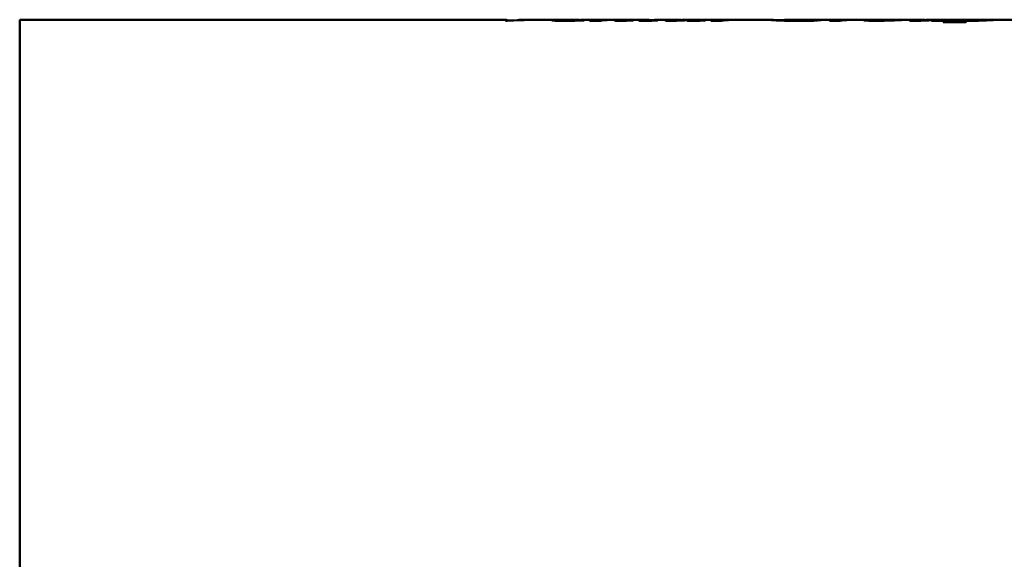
# Model space of a CAD drawing. Header units: millimetres. Extents: x 227 to 613, y 91 to 504.
# Tile 3 of 6: x 227 to 363, y 312 to 387. Entities that reach past the tile are written whole.
import ezdxf

# ---------------------------------------------------------------- set-up
doc = ezdxf.new("R2010")
doc.units = ezdxf.units.MM
doc.header["$LTSCALE"] = 2
doc.layers.add('Widoczne (ISO)', color=7, linetype='Continuous', lineweight=50)

msp = doc.modelspace()

# ---------------------------------------------------------------- linework, layer by layer
at = {"layer": 'Widoczne (ISO)'}
for p, q in [((226.75, 386.95), (226.75, 237.05)), ((226.75, 386.95), (294.37, 386.95)), ((294.47, 386.82), (294.2, 386.82)), ((294.49, 386.89), (294.49, 386.83)), ((294.49, 386.85), (294.87, 386.85)), ((296.02, 386.93), (296.02, 386.91)), ((296.11, 386.95), (297.63, 386.95)), ((298.19, 386.95), (301.81, 386.95)), ((302.21, 386.91), (302.21, 386.83)), ((302.32, 386.93), (302.32, 386.93)), ((303, 386.95), (304.26, 386.95)), ((304.36, 386.95), (304.36, 386.94)), ((304.95, 386.9), (304.95, 386.89)), ((305.61, 386.95), (307.13, 386.95)), ((307.4, 386.84), (305.89, 386.84)), ((307.2, 386.95), (307.2, 386.84)), ((308.27, 386.94), (308.27, 386.93)), ((308.63, 386.95), (309.17, 386.95)), ((309.72, 386.95), (310.42, 386.95)), ((310.34, 386.95), (310.34, 386.83)), ((310.43, 386.95), (310.43, 386.83)), ((310.92, 386.88), (310.92, 386.84)), ((311.61, 386.89), (311.61, 386.88)), ((311.78, 386.9), (311.78, 386.88)), ((311.93, 386.95), (313.7, 386.95)), ((313.85, 386.95), (313.85, 386.83)), ((314.17, 386.87), (314.17, 386.83)), ((314.55, 386.87), (314.55, 386.85)), ((315.18, 386.9), (315.18, 386.88)), ((315.2, 386.95), (317.42, 386.95)), ((317.33, 386.95), (317.33, 386.83)), ((317.49, 386.95), (317.49, 386.83)), ((318.01, 386.89), (318.01, 386.84)), ((318.05, 386.88), (318.05, 386.84)), ((318.95, 386.95), (320.42, 386.95)), ((319.56, 386.9), (319.56, 386.84)), ((319.86, 386.93), (319.86, 386.83)), ((320.21, 386.95), (320.21, 386.83)), ((320.77, 386.94), (320.77, 386.83)), ((320.94, 386.88), (320.94, 386.84)), ((321.24, 386.87), (321.24, 386.85)), ((321.81, 386.9), (321.81, 386.88)), ((321.91, 386.95), (323.93, 386.95)), ((324.19, 386.84), (322.75, 386.84)), ((323.87, 386.95), (323.87, 386.84)), ((323.98, 386.95), (323.98, 386.84)), ((324.58, 386.92), (324.58, 386.9)), ((325.21, 386.95), (325.54, 386.95)), ((327.3, 386.95), (331.17, 386.95)), ((332.98, 386.94), (332.98, 386.84)), ((333.17, 386.95), (340.38, 386.95)), ((335.6, 386.95), (339.04, 386.95)), ((335.6, 386.95), (335.6, 386.95)), ((335.61, 386.86), (335.61, 386.83)), ((336.37, 386.94), (336.37, 386.84)), ((340.64, 386.84), (339.2, 386.84)), ((340.32, 386.95), (340.32, 386.84)), ((340.43, 386.95), (340.43, 386.84)), ((341.03, 386.92), (341.03, 386.9)), ((341.66, 386.95), (341.99, 386.95)), ((343.75, 386.95), (345.03, 386.95)), ((345.45, 386.87), (345.45, 386.83)), ((346.36, 386.95), (347.9, 386.95)), ((347.92, 386.95), (347.92, 386.87)), ((349.34, 386.95), (351.34, 386.95)), ((351.25, 386.95), (351.25, 386.83)), ((351.41, 386.95), (351.41, 386.83)), ((351.94, 386.89), (351.94, 386.84)), ((351.98, 386.88), (351.98, 386.84)), ((352.87, 386.95), (354.35, 386.95)), ((353.49, 386.9), (353.49, 386.84)), ((353.78, 386.93), (353.78, 386.83)), ((354.13, 386.95), (354.13, 386.83)), ((354.69, 386.94), (354.69, 386.83)), ((354.86, 386.88), (354.86, 386.84)), ((358.13, 386.65), (354.99, 386.65)), ((355.03, 386.67), (355.03, 386.65)), ((355.16, 386.87), (355.16, 386.85)), ((355.73, 386.9), (355.73, 386.88)), ((355.84, 386.95), (357.65, 386.95)), ((357.47, 386.71), (357.47, 386.65)), ((357.72, 386.95), (357.72, 386.79)), ((358.1, 386.87), (358.1, 386.83)), ((359.24, 386.95), (360.59, 386.95)), ((360.64, 386.95), (360.64, 386.87)), ((362.19, 386.95), (425.36, 386.95))]:
    msp.add_line(p, q, dxfattribs=at)
for centre, major_axis, ratio, start_param, end_param in [((294.37, 312), (0, -74.95), 0.039062, 3.110043, 3.199377), ((298.19, 312), (0, 74.95), 0.860509, 0, 0.057785), ((296.11, 312), (0, 74.95), 0.045455, 0, 0.024966), ((297.63, 312), (0, -74.95), 0.859459, 3.13724, 3.166559), ((301.73, 312), (-87.98, 0), 0.851852, 4.673812, 4.675819), ((307.15, 312), (0, -74.95), 0.302768, 3.146499, 3.196932), ((300.98, 312), (434.43, 0), 0.172524, 1.554019, 1.556472), ((308.61, 312), (0, 74.95), 0.291045, 0.031945, 0.055339), ((308.63, 312), (0, 74.95), 0.302326, 0, 0.01607), ((310.43, 312), (0, -74.95), 0.317829, 3.145453, 3.17921), ((311.95, 312), (0, 74.95), 0.323684, 0.004732, 0.037879), ((307.28, 312), (-127.41, 0), 0.588235, 4.675295, 4.677041), ((313.7, 312), (0, -74.95), 0.312883, 3.135163, 3.177814), ((315.2, 312), (0, 74.95), 0.309434, 0, 0.039799), ((310.68, 312), (-119.92, 0), 0.625, 4.673114, 4.674859), ((317.43, 312), (0, -74.95), 0.315789, 3.145976, 3.177465), ((311.53, 312), (423.33, 0), 0.177049, 1.554194, 1.556714), ((318.95, 312), (0, 74.95), 0.314845, 0, 0.035785), ((320.4, 312), (0, -74.95), 0.294118, 3.166036, 3.179384), ((320.42, 312), (0, -74.95), 0.307971, 3.126791, 3.15086), ((289.01, 312), (2145.44, 0), 0.034934, 1.555618, 1.555994), ((321.91, 312), (0, 74.95), 0.3, 0, 0.036832), ((317.76, 312), (-110.64, 0), 0.677419, 4.673986, 4.675819), ((323.94, 312), (0, -74.95), 0.287625, 3.144755, 3.196932), ((318.57, 312), (377.25, 0), 0.198675, 1.554224, 1.556443), ((325.21, 312), (0, 74.95), 0.315582, 0, 0.026536), ((335.65, 312), (0, -74.95), 0.272727, 3.144145, 3.147023), ((336.67, 312), (0, -74.95), 0.283951, 3.163331, 3.191605), ((338.46, 312), (0, 74.95), 0.290411, 0.019035, 0.050885), ((339.09, 312), (0, 74.95), 0.272727, 0.002552, 0.00543), ((340.39, 312), (0, -74.95), 0.287625, 3.144755, 3.196932), ((335.02, 312), (377.25, 0), 0.198675, 1.554224, 1.556443), ((341.66, 312), (0, 74.95), 0.315582, 0, 0.026536), ((351.35, 312), (0, -74.95), 0.315789, 3.145976, 3.177465), ((345.45, 312), (423.33, 0), 0.177049, 1.554194, 1.556714), ((352.87, 312), (0, 74.95), 0.314845, 0, 0.035785), ((354.32, 312), (0, -74.95), 0.294118, 3.166036, 3.179384), ((354.35, 312), (0, -74.95), 0.307971, 3.126791, 3.15086), ((322.93, 312), (2145.44, 0), 0.034934, 1.555618, 1.555994), ((356.61, 312), (0, -74.95), 0.242424, 3.228581, 3.231095), ((355.84, 312), (0, 74.95), 0.3, 0, 0.036832), ((351.68, 312), (-110.64, 0), 0.677419, 4.673986, 4.675819), ((357.65, 312), (0, -74.95), 0.28722, 3.145802, 3.212048), ((359.13, 312), (0, 74.95), 0.290123, 0.054553, 0.068707), ((351.06, 312), (455.58, 0), 0.164516, 1.553928, 1.556172), ((359.1, 312), (0, 74.95), 0.282908, 0.002814, 0.047218), ((359.76, 312), (0, 74.95), 0.242424, 0.086988, 0.089502)]:
    msp.add_ellipse(centre, major_axis=major_axis, ratio=ratio, start_param=start_param, end_param=end_param, dxfattribs=at)
for points, knots in [([(294.47, 386.91), (294.47, 386.91), (294.47, 386.9), (294.48, 386.9), (294.49, 386.89), (294.49, 386.89)], [0, 0, 0, 0, 0.03722911, 0.03722911, 0.07806444, 0.07806444, 0.07806444, 0.07806444]), ([(300.64, 386.9), (300.64, 386.92), (300.73, 386.93), (301.01, 386.94), (301.23, 386.95), (301.94, 386.95), (302.3, 386.95), (302.65, 386.95)], [0, 0, 0, 0, 0.1345231, 0.1345231, 0.2304943, 0.2304943, 0.3097484, 0.3097484, 0.3097484, 0.3097484]), ([(302.38, 386.83), (302.18, 386.83), (301.98, 386.83), (301.62, 386.83), (301.47, 386.83), (301.21, 386.84), (301.11, 386.85), (301.01, 386.85), (300.95, 386.86), (300.81, 386.87), (300.75, 386.87), (300.66, 386.89), (300.64, 386.89), (300.64, 386.9)], [0, 0, 0, 0, 0.0595849, 0.0595849, 0.1077817, 0.1077817, 0.1468512, 0.1468512, 0.1556737, 0.1556737, 0.1678732, 0.1678732, 0.1804425, 0.1804425, 0.1804425, 0.1804425]), ([(302.26, 386.93), (302.25, 386.92), (302.23, 386.92), (302.22, 386.92), (302.22, 386.91), (302.21, 386.91), (302.21, 386.91)], [0, 0, 0, 0, 0.03478917, 0.03478917, 0.03478917, 0.06268618, 0.06268618, 0.06268618, 0.06268618]), ([(302.21, 386.91), (302.21, 386.9), (302.22, 386.9), (302.26, 386.89), (302.3, 386.89), (302.41, 386.88), (302.49, 386.88), (302.64, 386.87), (302.73, 386.87), (302.93, 386.87), (303.04, 386.87), (303.15, 386.87)], [0, 0, 0, 0, 0.0294002, 0.0294002, 0.0561876, 0.0561876, 0.0965449, 0.0965449, 0.1461573, 0.1461573, 0.199985, 0.199985, 0.199985, 0.199985]), ([(303.42, 386.93), (303.26, 386.93), (303.08, 386.93), (302.92, 386.93), (302.7, 386.93), (302.48, 386.93), (302.26, 386.93)], [0, 0, 0, 0, 0.0504679, 0.0504679, 0.0504679, 0.1152934, 0.1152934, 0.1152934, 0.1152934]), ([(303, 386.95), (302.91, 386.95), (302.82, 386.95), (302.57, 386.95), (302.43, 386.94), (302.32, 386.93)], [-0.174755, -0.174755, -0.174755, -0.174755, -0.1208673, -0.1208673, 0, 0, 0, 0]), ([(304.36, 386.95), (304.36, 386.95), (304.29, 386.95), (304.12, 386.95), (303.98, 386.95), (303.65, 386.94), (303.47, 386.94), (303.12, 386.94), (302.88, 386.93), (302.32, 386.93)], [0, 0, 0, 0, 0.0801856, 0.0801856, 0.1333306, 0.1333306, 0.1597261, 0.1597261, 0.1765296, 0.1765296, 0.1765296, 0.1765296]), ([(305.13, 386.89), (304.84, 386.88), (304.52, 386.87), (303.96, 386.85), (303.68, 386.84), (303.02, 386.83), (302.7, 386.83), (302.38, 386.83)], [0, 0, 0, 0, 0.127346, 0.127346, 0.2062496, 0.2062496, 0.2761613, 0.2761613, 0.2761613, 0.2761613]), ([(303.15, 386.87), (303.38, 386.87), (303.61, 386.87), (304.06, 386.88), (304.4, 386.88), (304.95, 386.9)], [0, 0, 0, 0, 0.0696621, 0.0696621, 0.1432226, 0.1432226, 0.1432226, 0.1432226]), ([(305.45, 386.95), (305.3, 386.95), (305.12, 386.95), (304.83, 386.94), (304.6, 386.94), (303.97, 386.93), (303.7, 386.93), (303.42, 386.93)], [0, 0, 0, 0, 0.0850956, 0.0850956, 0.1169314, 0.1169314, 0.1383563, 0.1383563, 0.1383563, 0.1383563]), ([(307.03, 386.95), (307.07, 386.95), (307.11, 386.95), (307.17, 386.95), (307.2, 386.95), (307.2, 386.95)], [0, 0, 0, 0, 0.03994726, 0.03994726, 0.08136024, 0.08136024, 0.08136024, 0.08136024]), ([(309.64, 386.95), (309.28, 386.95), (308.96, 386.95), (308.4, 386.94), (308.14, 386.93), (307.91, 386.91)], [0, 0, 0, 0, 0.1439027, 0.1439027, 0.2885727, 0.2885727, 0.2885727, 0.2885727]), ([(308.27, 386.94), (308.45, 386.94), (308.64, 386.95), (308.99, 386.95), (309.22, 386.95), (309.41, 386.95)], [0, 0, 0, 0, 0.0936658, 0.0936658, 0.175015, 0.175015, 0.175015, 0.175015]), ([(309.39, 386.87), (309.39, 386.87), (309.41, 386.88), (309.47, 386.89), (309.5, 386.89), (309.54, 386.9)], [0, 0, 0, 0, 0.03389021, 0.03389021, 0.06564677, 0.06564677, 0.06564677, 0.06564677]), ([(310.17, 386.83), (310.09, 386.83), (310.01, 386.83), (309.86, 386.83), (309.79, 386.83), (309.63, 386.84), (309.57, 386.84), (309.48, 386.85), (309.45, 386.85), (309.4, 386.86), (309.39, 386.86), (309.39, 386.87)], [0, 0, 0, 0, 0.0243296, 0.0243296, 0.0457136, 0.0457136, 0.0777729, 0.0777729, 0.1115857, 0.1115857, 0.1461973, 0.1461973, 0.1461973, 0.1461973]), ([(312, 386.9), (311.79, 386.89), (311.54, 386.87), (311.09, 386.85), (310.91, 386.84), (310.63, 386.84), (310.54, 386.83), (310.36, 386.83), (310.26, 386.83), (310.17, 386.83)], [0, 0, 0, 0, 0.1200802, 0.1200802, 0.1831962, 0.1831962, 0.2118486, 0.2118486, 0.2397727, 0.2397727, 0.2397727, 0.2397727]), ([(310.34, 386.95), (310.36, 386.95), (310.38, 386.95), (310.41, 386.95), (310.43, 386.95), (310.43, 386.95)], [0, 0, 0, 0, 0.01898024, 0.01898024, 0.03779281, 0.03779281, 0.03779281, 0.03779281]), ([(310.43, 386.94), (310.5, 386.94), (310.59, 386.94), (310.85, 386.94), (311.02, 386.94), (311.2, 386.94)], [0.10877389, 0.10877389, 0.10877389, 0.10877389, 0.12001825, 0.12001825, 0.13972393, 0.13972393, 0.13972393, 0.13972393]), ([(311.03, 386.9), (311.01, 386.89), (310.98, 386.89), (310.94, 386.88), (310.92, 386.88), (310.92, 386.88)], [0, 0, 0, 0, 0.02163253, 0.02163253, 0.05071646, 0.05071646, 0.05071646, 0.05071646]), ([(310.92, 386.88), (310.92, 386.88), (310.93, 386.88), (310.93, 386.88), (310.94, 386.88), (310.95, 386.87), (310.97, 386.87), (310.98, 386.87), (310.99, 386.87), (311.01, 386.87), (311.02, 386.87), (311.03, 386.87), (311.04, 386.87), (311.04, 386.87), (311.05, 386.87), (311.06, 386.87)], [0, 0, 0, 0, 0.00580125, 0.00580125, 0.00580125, 0.01198727, 0.01198727, 0.01198727, 0.01619268, 0.01619268, 0.01619268, 0.01770837, 0.01770837, 0.01770837, 0.01913165, 0.01913165, 0.01913165, 0.01913165]), ([(311.06, 386.87), (311.08, 386.87), (311.1, 386.87), (311.11, 386.87), (311.14, 386.87), (311.16, 386.87), (311.18, 386.87)], [0, 0, 0, 0, 0.00543283, 0.00543283, 0.00543283, 0.01369481, 0.01369481, 0.01369481, 0.01369481]), ([(311.18, 386.87), (311.26, 386.88), (311.33, 386.88), (311.39, 386.88), (311.47, 386.89), (311.54, 386.89), (311.61, 386.89)], [0, 0, 0, 0, 0.02910197, 0.02910197, 0.02910197, 0.06369019, 0.06369019, 0.06369019, 0.06369019]), ([(311.2, 386.94), (311.26, 386.94), (311.32, 386.94), (311.44, 386.94), (311.49, 386.94), (311.54, 386.94)], [0, 0, 0, 0, 0.01902878, 0.01902878, 0.0362146, 0.0362146, 0.0362146, 0.0362146]), ([(311.61, 386.89), (311.63, 386.9), (311.66, 386.9), (311.68, 386.9), (311.71, 386.9), (311.75, 386.9), (311.78, 386.9)], [0, 0, 0, 0, 0.01138777, 0.01138777, 0.01138777, 0.02848851, 0.02848851, 0.02848851, 0.02848851]), ([(312.69, 386.86), (312.69, 386.87), (312.71, 386.88), (312.77, 386.89), (312.81, 386.9), (312.85, 386.9)], [0, 0, 0, 0, 0.04369957, 0.04369957, 0.08799374, 0.08799374, 0.08799374, 0.08799374]), ([(313.53, 386.83), (313.44, 386.83), (313.35, 386.83), (313.18, 386.83), (313.1, 386.83), (312.93, 386.84), (312.87, 386.84), (312.78, 386.85), (312.75, 386.85), (312.7, 386.86), (312.69, 386.86), (312.69, 386.86)], [0, 0, 0, 0, 0.0275755, 0.0275755, 0.0515479, 0.0515479, 0.0855049, 0.0855049, 0.1222201, 0.1222201, 0.160586, 0.160586, 0.160586, 0.160586]), ([(315.39, 386.89), (315.19, 386.88), (314.94, 386.86), (314.44, 386.84), (314.24, 386.84), (313.9, 386.83), (313.72, 386.83), (313.53, 386.83)], [0, 0, 0, 0, 0.1191599, 0.1191599, 0.1925558, 0.1925558, 0.2721428, 0.2721428, 0.2721428, 0.2721428]), ([(313.85, 386.94), (313.95, 386.94), (314.05, 386.94), (314.29, 386.94), (314.46, 386.93), (314.66, 386.93)], [0.06983682, 0.06983682, 0.06983682, 0.06983682, 0.10335974, 0.10335974, 0.15509951, 0.15509951, 0.15509951, 0.15509951]), ([(314.28, 386.89), (314.25, 386.89), (314.23, 386.88), (314.19, 386.88), (314.17, 386.87), (314.17, 386.87)], [0, 0, 0, 0, 0.02455045, 0.02455045, 0.05075236, 0.05075236, 0.05075236, 0.05075236]), ([(314.17, 386.87), (314.17, 386.87), (314.17, 386.87), (314.18, 386.87), (314.18, 386.87), (314.19, 386.87), (314.21, 386.87), (314.23, 386.86), (314.25, 386.86), (314.3, 386.86), (314.32, 386.86), (314.34, 386.86)], [0, 0, 0, 0, 0.0028899, 0.0028899, 0.00573599, 0.00573599, 0.01157554, 0.01157554, 0.01633364, 0.01633364, 0.02017146, 0.02017146, 0.02017146, 0.02017146]), ([(314.34, 386.86), (314.38, 386.86), (314.41, 386.86), (314.44, 386.86), (314.48, 386.86), (314.52, 386.87), (314.55, 386.87)], [0, 0, 0, 0, 0.0103625, 0.0103625, 0.0103625, 0.02310755, 0.02310755, 0.02310755, 0.02310755]), ([(314.55, 386.87), (314.67, 386.87), (314.79, 386.88), (314.99, 386.89), (315.09, 386.89), (315.18, 386.9)], [0, 0, 0, 0, 0.04613587, 0.04613587, 0.0933872, 0.0933872, 0.0933872, 0.0933872]), ([(316.41, 386.87), (316.41, 386.87), (316.44, 386.88), (316.5, 386.89), (316.54, 386.9), (316.58, 386.9)], [0, 0, 0, 0, 0.04024671, 0.04024671, 0.08134193, 0.08134193, 0.08134193, 0.08134193]), ([(317.18, 386.83), (317.12, 386.83), (317.07, 386.83), (316.97, 386.83), (316.92, 386.83), (316.76, 386.83), (316.68, 386.84), (316.56, 386.84), (316.5, 386.85), (316.43, 386.86), (316.41, 386.86), (316.41, 386.87)], [0, 0, 0, 0, 0.0161704, 0.0161704, 0.0317849, 0.0317849, 0.0689914, 0.0689914, 0.1200294, 0.1200294, 0.1738096, 0.1738096, 0.1738096, 0.1738096]), ([(318.75, 386.88), (318.48, 386.86), (318.19, 386.85), (317.8, 386.83), (317.66, 386.83), (317.43, 386.83), (317.3, 386.83), (317.18, 386.83)], [0, 0, 0, 0, 0.1237674, 0.1237674, 0.1891501, 0.1891501, 0.2577859, 0.2577859, 0.2577859, 0.2577859]), ([(317.33, 386.95), (317.36, 386.95), (317.4, 386.95), (317.47, 386.95), (317.49, 386.95), (317.49, 386.95)], [0, 0, 0, 0, 0.03881303, 0.03881303, 0.08712676, 0.08712676, 0.08712676, 0.08712676]), ([(318.11, 386.9), (318.08, 386.9), (318.06, 386.9), (318.03, 386.89), (318.01, 386.89), (318.01, 386.89)], [0, 0, 0, 0, 0.0206476, 0.0206476, 0.04293178, 0.04293178, 0.04293178, 0.04293178]), ([(318.01, 386.89), (318.01, 386.89), (318.02, 386.89), (318.02, 386.89), (318.03, 386.88), (318.03, 386.88), (318.04, 386.88), (318.04, 386.88), (318.05, 386.88), (318.05, 386.88)], [0, 0, 0, 0, 0.004530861, 0.004530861, 0.004530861, 0.007089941, 0.007089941, 0.007089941, 0.009757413, 0.009757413, 0.009757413, 0.009757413]), ([(318.05, 386.88), (318.07, 386.88), (318.09, 386.88), (318.1, 386.88), (318.12, 386.88), (318.14, 386.88), (318.16, 386.88)], [0, 0, 0, 0, 0.00622924, 0.00622924, 0.00622924, 0.0124885, 0.0124885, 0.0124885, 0.0124885]), ([(318.16, 386.88), (318.19, 386.88), (318.22, 386.88), (318.28, 386.88), (318.31, 386.88), (318.42, 386.88), (318.49, 386.89), (318.67, 386.89), (318.78, 386.9), (318.88, 386.9)], [0, 0, 0, 0, 0.00860309, 0.00860309, 0.0184639, 0.0184639, 0.04282937, 0.04282937, 0.08634252, 0.08634252, 0.08634252, 0.08634252]), ([(319.86, 386.93), (319.69, 386.92), (319.51, 386.91), (319.18, 386.9), (318.94, 386.88), (318.75, 386.88)], [0, 0, 0, 0, 0.0894711, 0.0894711, 0.1724295, 0.1724295, 0.1724295, 0.1724295]), ([(318.88, 386.9), (319.14, 386.91), (319.39, 386.92), (319.82, 386.94), (320.02, 386.94), (320.21, 386.95)], [0, 0, 0, 0, 0.1188568, 0.1188568, 0.2391095, 0.2391095, 0.2391095, 0.2391095]), ([(319.41, 386.86), (319.41, 386.87), (319.43, 386.87), (319.48, 386.89), (319.52, 386.89), (319.56, 386.9)], [0, 0, 0, 0, 0.04022636, 0.04022636, 0.08097401, 0.08097401, 0.08097401, 0.08097401]), ([(320.2, 386.83), (320.12, 386.83), (320.05, 386.83), (319.91, 386.83), (319.85, 386.83), (319.69, 386.83), (319.62, 386.84), (319.52, 386.84), (319.48, 386.85), (319.42, 386.85), (319.41, 386.86), (319.41, 386.86)], [0, 0, 0, 0, 0.0222988, 0.0222988, 0.0422191, 0.0422191, 0.0738372, 0.0738372, 0.1099274, 0.1099274, 0.1479154, 0.1479154, 0.1479154, 0.1479154]), ([(322.01, 386.89), (321.81, 386.88), (321.56, 386.87), (321.11, 386.84), (320.94, 386.84), (320.66, 386.83), (320.57, 386.83), (320.39, 386.83), (320.29, 386.83), (320.2, 386.83)], [0, 0, 0, 0, 0.1195266, 0.1195266, 0.1818414, 0.1818414, 0.2105396, 0.2105396, 0.2388401, 0.2388401, 0.2388401, 0.2388401]), ([(321.09, 386.9), (321.05, 386.89), (321.01, 386.89), (320.96, 386.88), (320.94, 386.88), (320.94, 386.88)], [0, 0, 0, 0, 0.03557623, 0.03557623, 0.06843475, 0.06843475, 0.06843475, 0.06843475]), ([(320.94, 386.88), (320.94, 386.88), (320.95, 386.87), (320.95, 386.87), (320.96, 386.87), (320.98, 386.87), (320.99, 386.87), (321.02, 386.87), (321.03, 386.87), (321.06, 386.87), (321.07, 386.87), (321.08, 386.87)], [0, 0, 0, 0, 0.00372345, 0.00372345, 0.00792179, 0.00792179, 0.01268009, 0.01268009, 0.01539109, 0.01539109, 0.01798378, 0.01798378, 0.01798378, 0.01798378]), ([(321.08, 386.87), (321.1, 386.87), (321.13, 386.87), (321.15, 386.87), (321.18, 386.87), (321.21, 386.87), (321.24, 386.87)], [0, 0, 0, 0, 0.00688938, 0.00688938, 0.00688938, 0.01767854, 0.01767854, 0.01767854, 0.01767854]), ([(321.24, 386.87), (321.34, 386.88), (321.44, 386.88), (321.63, 386.89), (321.72, 386.9), (321.81, 386.9)], [0, 0, 0, 0, 0.03697491, 0.03697491, 0.07433963, 0.07433963, 0.07433963, 0.07433963]), ([(323.87, 386.95), (323.89, 386.95), (323.92, 386.95), (323.96, 386.95), (323.98, 386.95), (323.98, 386.95)], [0, 0, 0, 0, 0.02883152, 0.02883152, 0.06400343, 0.06400343, 0.06400343, 0.06400343]), ([(326.01, 386.95), (325.96, 386.95), (325.91, 386.95), (325.78, 386.95), (325.7, 386.95), (325.47, 386.95), (325.26, 386.94), (324.78, 386.92), (324.64, 386.91), (324.4, 386.87), (324.29, 386.85), (324.19, 386.84)], [0, 0, 0, 0, 0.0175416, 0.0175416, 0.0426438, 0.0426438, 0.1428267, 0.1428267, 0.3954366, 0.3954366, 0.5841249, 0.5841249, 0.5841249, 0.5841249]), ([(324.58, 386.92), (324.81, 386.94), (325.06, 386.95), (325.44, 386.95), (325.59, 386.95), (325.74, 386.95)], [0, 0, 0, 0, 0.1674365, 0.1674365, 0.2594595, 0.2594595, 0.2594595, 0.2594595]), ([(326.13, 386.95), (326.11, 386.95), (326.09, 386.95), (326.08, 386.95), (326.06, 386.95), (326.03, 386.95), (326.01, 386.95)], [0, 0, 0, 0, 0.00562513, 0.00562513, 0.00562513, 0.01226721, 0.01226721, 0.01226721, 0.01226721]), ([(326.74, 386.95), (326.7, 386.95), (326.65, 386.95), (326.57, 386.95), (326.53, 386.95), (326.44, 386.95), (326.41, 386.95), (326.34, 386.95), (326.3, 386.95), (326.25, 386.95), (326.23, 386.95), (326.19, 386.95), (326.18, 386.95), (326.16, 386.95), (326.14, 386.95), (326.13, 386.95)], [0, 0, 0, 0, 0.01338705, 0.01338705, 0.02618487, 0.02618487, 0.0502405, 0.0502405, 0.07995209, 0.07995209, 0.08730656, 0.08730656, 0.09011597, 0.09011597, 0.09280547, 0.09280547, 0.09280547, 0.09280547]), ([(327.13, 386.95), (327.08, 386.95), (327.02, 386.95), (326.94, 386.95), (326.91, 386.95), (326.88, 386.95), (326.85, 386.95), (326.81, 386.95), (326.78, 386.95), (326.74, 386.95)], [0, 0, 0, 0, 0.02587584, 0.02587584, 0.02587584, 0.03690941, 0.03690941, 0.03690941, 0.04761949, 0.04761949, 0.04761949, 0.04761949]), ([(334.69, 386.82), (334.21, 386.82), (333.73, 386.83), (332.83, 386.84), (332.52, 386.86), (331.94, 386.88), (331.7, 386.89), (331.4, 386.91), (331.29, 386.92), (331.14, 386.94), (331.1, 386.94), (331.1, 386.95)], [0, 0, 0, 0, 0.1422317, 0.1422317, 0.2834363, 0.2834363, 0.4786497, 0.4786497, 0.654221, 0.654221, 0.847735, 0.847735, 0.847735, 0.847735]), ([(331.1, 386.95), (331.1, 386.95), (331.14, 386.95), (331.32, 386.95), (331.45, 386.94), (331.8, 386.93), (332.01, 386.93), (332.48, 386.91), (332.72, 386.91), (332.98, 386.9)], [0, 0, 0, 0, 0.1131284, 0.1131284, 0.2213666, 0.2213666, 0.3290457, 0.3290457, 0.4272942, 0.4272942, 0.4272942, 0.4272942]), ([(333.17, 386.95), (333.11, 386.95), (333.07, 386.95), (333, 386.94), (332.98, 386.94), (332.98, 386.94)], [0.5454584, 0.5454584, 0.5454584, 0.5454584, 0.6014977, 0.6014977, 0.6721705, 0.6721705, 0.6721705, 0.6721705]), ([(332.98, 386.94), (332.98, 386.93), (333, 386.92), (333.08, 386.91), (333.13, 386.91), (333.28, 386.89), (333.42, 386.88), (333.84, 386.86), (334.01, 386.86), (334.41, 386.85), (334.62, 386.85), (334.84, 386.85)], [0, 0, 0, 0, 0.071186, 0.071186, 0.1325939, 0.1325939, 0.182365, 0.182365, 0.2120738, 0.2120738, 0.2416387, 0.2416387, 0.2416387, 0.2416387]), ([(337.35, 386.85), (336.94, 386.84), (336.52, 386.84), (336.09, 386.83), (335.63, 386.83), (335.16, 386.82), (334.69, 386.82)], [0, 0, 0, 0, 0.1329944, 0.1329944, 0.1329944, 0.2741782, 0.2741782, 0.2741782, 0.2741782]), ([(334.84, 386.85), (334.96, 386.85), (335.08, 386.85), (335.19, 386.85), (335.33, 386.85), (335.47, 386.85), (335.61, 386.86)], [0, 0, 0, 0, 0.03527529, 0.03527529, 0.03527529, 0.07862779, 0.07862779, 0.07862779, 0.07862779]), ([(336.37, 386.94), (336.37, 386.94), (336.36, 386.95), (336.33, 386.95), (336.31, 386.95), (336.28, 386.95), (336.24, 386.95), (336.22, 386.95), (336.2, 386.95), (336.18, 386.95), (336.13, 386.95), (336.09, 386.95), (336.07, 386.95), (335.99, 386.95), (335.92, 386.95), (335.84, 386.95), (335.74, 386.95), (335.64, 386.95), (335.54, 386.95)], [0, 0, 0, 0, 0.0183649, 0.0183649, 0.0183649, 0.0358093, 0.0358093, 0.0358093, 0.044179, 0.044179, 0.044179, 0.065749, 0.065749, 0.065749, 0.1292577, 0.1292577, 0.1292577, 0.2107213, 0.2107213, 0.2107213, 0.2107213]), ([(336.21, 386.93), (336.24, 386.93), (336.28, 386.94), (336.34, 386.94), (336.37, 386.94), (336.37, 386.94)], [0, 0, 0, 0, 0.03555593, 0.03555593, 0.08081191, 0.08081191, 0.08081191, 0.08081191]), ([(338.23, 386.95), (338.2, 386.94), (338.17, 386.94), (338.11, 386.94), (338.07, 386.94), (338.05, 386.94)], [0, 0, 0, 0, 0.01721417, 0.01721417, 0.03227541, 0.03227541, 0.03227541, 0.03227541]), ([(338.98, 386.95), (338.83, 386.95), (338.68, 386.95), (338.5, 386.95), (338.44, 386.95), (338.31, 386.95), (338.27, 386.95), (338.23, 386.95)], [0, 0, 0, 0, 0.04530682, 0.04530682, 0.06713158, 0.06713158, 0.08598007, 0.08598007, 0.08598007, 0.08598007]), ([(340.32, 386.95), (340.35, 386.95), (340.37, 386.95), (340.41, 386.95), (340.43, 386.95), (340.43, 386.95)], [0, 0, 0, 0, 0.02883152, 0.02883152, 0.06400343, 0.06400343, 0.06400343, 0.06400343]), ([(342.47, 386.95), (342.41, 386.95), (342.36, 386.95), (342.23, 386.95), (342.15, 386.95), (341.92, 386.95), (341.71, 386.94), (341.23, 386.92), (341.09, 386.91), (340.85, 386.87), (340.74, 386.85), (340.64, 386.84)], [0, 0, 0, 0, 0.0175416, 0.0175416, 0.0426438, 0.0426438, 0.1428267, 0.1428267, 0.3954366, 0.3954366, 0.5841249, 0.5841249, 0.5841249, 0.5841249]), ([(341.03, 386.92), (341.26, 386.94), (341.51, 386.95), (341.89, 386.95), (342.04, 386.95), (342.19, 386.95)], [0, 0, 0, 0, 0.1674365, 0.1674365, 0.2594595, 0.2594595, 0.2594595, 0.2594595]), ([(342.58, 386.95), (342.56, 386.95), (342.55, 386.95), (342.53, 386.95), (342.51, 386.95), (342.49, 386.95), (342.47, 386.95)], [0, 0, 0, 0, 0.00562513, 0.00562513, 0.00562513, 0.01226721, 0.01226721, 0.01226721, 0.01226721]), ([(343.19, 386.95), (343.15, 386.95), (343.1, 386.95), (343.02, 386.95), (342.98, 386.95), (342.89, 386.95), (342.86, 386.95), (342.8, 386.95), (342.75, 386.95), (342.7, 386.95), (342.69, 386.95), (342.64, 386.95), (342.63, 386.95), (342.61, 386.95), (342.6, 386.95), (342.58, 386.95)], [0, 0, 0, 0, 0.01338705, 0.01338705, 0.02618487, 0.02618487, 0.0502405, 0.0502405, 0.07995209, 0.07995209, 0.08730656, 0.08730656, 0.09011597, 0.09011597, 0.09280547, 0.09280547, 0.09280547, 0.09280547]), ([(343.58, 386.95), (343.53, 386.95), (343.47, 386.95), (343.4, 386.95), (343.36, 386.95), (343.33, 386.95), (343.3, 386.95), (343.26, 386.95), (343.23, 386.95), (343.19, 386.95)], [0, 0, 0, 0, 0.02587584, 0.02587584, 0.02587584, 0.03690941, 0.03690941, 0.03690941, 0.04761949, 0.04761949, 0.04761949, 0.04761949]), ([(343.99, 386.9), (343.99, 386.92), (344.05, 386.93), (344.34, 386.94), (344.59, 386.95), (345.17, 386.95), (345.56, 386.95), (346, 386.95)], [0, 0, 0, 0, 0.1226886, 0.1226886, 0.2676977, 0.2676977, 0.4430848, 0.4430848, 0.4430848, 0.4430848]), ([(345.67, 386.83), (345.5, 386.83), (345.31, 386.83), (344.99, 386.83), (344.84, 386.84), (344.64, 386.84), (344.48, 386.85), (344.21, 386.87), (344.13, 386.87), (344.01, 386.89), (343.99, 386.9), (343.99, 386.9)], [0, 0, 0, 0, 0.0538266, 0.0538266, 0.1014178, 0.1014178, 0.1262616, 0.1262616, 0.143622, 0.143622, 0.1617443, 0.1617443, 0.1617443, 0.1617443]), ([(346.36, 386.95), (346.18, 386.95), (346.02, 386.95), (345.66, 386.93), (345.45, 386.91), (345.45, 386.87)], [-0.3155811, -0.3155811, -0.3155811, -0.3155811, -0.2392716, -0.2392716, 0, 0, 0, 0]), ([(345.45, 386.87), (345.45, 386.87), (345.45, 386.87), (345.47, 386.86), (345.49, 386.86), (345.55, 386.86), (345.61, 386.85), (345.71, 386.85), (345.76, 386.85), (345.88, 386.84), (345.94, 386.84), (346, 386.84)], [-0.07735501, -0.07735501, -0.07735501, -0.07735501, -0.06669047, -0.06669047, -0.05675052, -0.05675052, -0.03786446, -0.03786446, -0.01876955, -0.01876955, 0, 0, 0, 0]), ([(349.37, 386.95), (349.37, 386.95), (349.3, 386.94), (349.02, 386.93), (348.81, 386.91), (348.45, 386.9), (348.27, 386.89), (347.62, 386.86), (347.14, 386.85), (346.43, 386.83), (346.06, 386.83), (345.67, 386.83)], [0, 0, 0, 0, 0.1229975, 0.1229975, 0.2542917, 0.2542917, 0.3570951, 0.3570951, 0.5881506, 0.5881506, 0.8222533, 0.8222533, 0.8222533, 0.8222533]), ([(346, 386.84), (346.08, 386.84), (346.15, 386.84), (346.22, 386.85), (346.29, 386.85), (346.36, 386.85), (346.41, 386.85)], [0, 0, 0, 0, 0.02262705, 0.02262705, 0.02262705, 0.04490819, 0.04490819, 0.04490819, 0.04490819]), ([(347.92, 386.95), (347.92, 386.95), (347.77, 386.95), (347.41, 386.92), (347.17, 386.9), (346.92, 386.88), (346.81, 386.88), (346.6, 386.86), (346.51, 386.85), (346.41, 386.85)], [0, 0, 0, 0, 0.2022303, 0.2022303, 0.4733585, 0.4733585, 0.6302775, 0.6302775, 0.7556832, 0.7556832, 0.7556832, 0.7556832]), ([(347.92, 386.94), (347.98, 386.94), (348.04, 386.94), (348.25, 386.94), (348.39, 386.94), (348.64, 386.94), (348.81, 386.94), (349.11, 386.95), (349.2, 386.95), (349.34, 386.95), (349.37, 386.95), (349.37, 386.95)], [0.0250178, 0.0250178, 0.0250178, 0.0250178, 0.0444876, 0.0444876, 0.0888996, 0.0888996, 0.1297661, 0.1297661, 0.1659252, 0.1659252, 0.2169194, 0.2169194, 0.2169194, 0.2169194]), ([(350.33, 386.87), (350.33, 386.87), (350.36, 386.88), (350.42, 386.89), (350.46, 386.9), (350.5, 386.9)], [0, 0, 0, 0, 0.04024671, 0.04024671, 0.08134193, 0.08134193, 0.08134193, 0.08134193]), ([(351.1, 386.83), (351.05, 386.83), (350.99, 386.83), (350.89, 386.83), (350.84, 386.83), (350.68, 386.83), (350.6, 386.84), (350.48, 386.84), (350.42, 386.85), (350.35, 386.86), (350.33, 386.86), (350.33, 386.87)], [0, 0, 0, 0, 0.0161704, 0.0161704, 0.0317849, 0.0317849, 0.0689914, 0.0689914, 0.1200294, 0.1200294, 0.1738096, 0.1738096, 0.1738096, 0.1738096]), ([(352.67, 386.88), (352.4, 386.86), (352.11, 386.85), (351.72, 386.83), (351.58, 386.83), (351.35, 386.83), (351.22, 386.83), (351.1, 386.83)], [0, 0, 0, 0, 0.1237674, 0.1237674, 0.1891501, 0.1891501, 0.2577859, 0.2577859, 0.2577859, 0.2577859]), ([(351.25, 386.95), (351.29, 386.95), (351.32, 386.95), (351.39, 386.95), (351.41, 386.95), (351.41, 386.95)], [0, 0, 0, 0, 0.03881303, 0.03881303, 0.08712676, 0.08712676, 0.08712676, 0.08712676]), ([(352.03, 386.9), (352.01, 386.9), (351.98, 386.9), (351.95, 386.89), (351.94, 386.89), (351.94, 386.89)], [0, 0, 0, 0, 0.0206476, 0.0206476, 0.04293178, 0.04293178, 0.04293178, 0.04293178]), ([(351.94, 386.89), (351.94, 386.89), (351.94, 386.89), (351.94, 386.89), (351.95, 386.88), (351.95, 386.88), (351.96, 386.88), (351.96, 386.88), (351.97, 386.88), (351.98, 386.88)], [0, 0, 0, 0, 0.004530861, 0.004530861, 0.004530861, 0.007089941, 0.007089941, 0.007089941, 0.009757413, 0.009757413, 0.009757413, 0.009757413]), ([(351.98, 386.88), (351.99, 386.88), (352.01, 386.88), (352.03, 386.88), (352.05, 386.88), (352.07, 386.88), (352.09, 386.88)], [0, 0, 0, 0, 0.00622924, 0.00622924, 0.00622924, 0.0124885, 0.0124885, 0.0124885, 0.0124885]), ([(352.09, 386.88), (352.12, 386.88), (352.14, 386.88), (352.2, 386.88), (352.23, 386.88), (352.34, 386.88), (352.41, 386.89), (352.59, 386.89), (352.7, 386.9), (352.8, 386.9)], [0, 0, 0, 0, 0.00860309, 0.00860309, 0.0184639, 0.0184639, 0.04282937, 0.04282937, 0.08634252, 0.08634252, 0.08634252, 0.08634252]), ([(353.78, 386.93), (353.61, 386.92), (353.43, 386.91), (353.1, 386.9), (352.86, 386.88), (352.67, 386.88)], [0, 0, 0, 0, 0.0894711, 0.0894711, 0.1724295, 0.1724295, 0.1724295, 0.1724295]), ([(352.8, 386.9), (353.06, 386.91), (353.31, 386.92), (353.74, 386.94), (353.94, 386.94), (354.13, 386.95)], [0, 0, 0, 0, 0.1188568, 0.1188568, 0.2391095, 0.2391095, 0.2391095, 0.2391095]), ([(353.33, 386.86), (353.33, 386.87), (353.35, 386.87), (353.41, 386.89), (353.44, 386.89), (353.49, 386.9)], [0, 0, 0, 0, 0.04022636, 0.04022636, 0.08097401, 0.08097401, 0.08097401, 0.08097401]), ([(354.12, 386.83), (354.04, 386.83), (353.97, 386.83), (353.83, 386.83), (353.77, 386.83), (353.61, 386.83), (353.54, 386.84), (353.44, 386.84), (353.4, 386.85), (353.34, 386.85), (353.33, 386.86), (353.33, 386.86)], [0, 0, 0, 0, 0.0222988, 0.0222988, 0.0422191, 0.0422191, 0.0738372, 0.0738372, 0.1099274, 0.1099274, 0.1479154, 0.1479154, 0.1479154, 0.1479154]), ([(355.93, 386.89), (355.73, 386.88), (355.48, 386.87), (355.04, 386.84), (354.86, 386.84), (354.58, 386.83), (354.49, 386.83), (354.31, 386.83), (354.21, 386.83), (354.12, 386.83)], [0, 0, 0, 0, 0.1195266, 0.1195266, 0.1818414, 0.1818414, 0.2105396, 0.2105396, 0.2388401, 0.2388401, 0.2388401, 0.2388401]), ([(355.01, 386.9), (354.98, 386.89), (354.94, 386.89), (354.88, 386.88), (354.86, 386.88), (354.86, 386.88)], [0, 0, 0, 0, 0.03557623, 0.03557623, 0.06843475, 0.06843475, 0.06843475, 0.06843475]), ([(354.86, 386.88), (354.86, 386.88), (354.87, 386.87), (354.88, 386.87), (354.88, 386.87), (354.9, 386.87), (354.91, 386.87), (354.94, 386.87), (354.95, 386.87), (354.98, 386.87), (354.99, 386.87), (355, 386.87)], [0, 0, 0, 0, 0.00372345, 0.00372345, 0.00792179, 0.00792179, 0.01268009, 0.01268009, 0.01539109, 0.01539109, 0.01798378, 0.01798378, 0.01798378, 0.01798378]), ([(355, 386.87), (355.02, 386.87), (355.05, 386.87), (355.07, 386.87), (355.1, 386.87), (355.13, 386.87), (355.16, 386.87)], [0, 0, 0, 0, 0.00688938, 0.00688938, 0.00688938, 0.01767854, 0.01767854, 0.01767854, 0.01767854]), ([(355.03, 386.67), (355.13, 386.67), (355.22, 386.67), (355.39, 386.67), (355.47, 386.68), (355.68, 386.69), (355.75, 386.69), (355.92, 386.71), (356.04, 386.74), (356.14, 386.76)], [0, 0, 0, 0, 0.0278916, 0.0278916, 0.05394, 0.05394, 0.100746, 0.100746, 0.2842765, 0.2842765, 0.2842765, 0.2842765]), ([(355.16, 386.87), (355.26, 386.88), (355.36, 386.88), (355.55, 386.89), (355.64, 386.9), (355.73, 386.9)], [0, 0, 0, 0, 0.03697491, 0.03697491, 0.07433963, 0.07433963, 0.07433963, 0.07433963]), ([(357.64, 386.77), (357.6, 386.76), (357.56, 386.75), (357.5, 386.73), (357.47, 386.72), (357.47, 386.71)], [0, 0, 0, 0, 0.04372801, 0.04372801, 0.09081122, 0.09081122, 0.09081122, 0.09081122]), ([(357.47, 386.71), (357.47, 386.7), (357.47, 386.7), (357.49, 386.7), (357.49, 386.7), (357.52, 386.69), (357.55, 386.69), (357.61, 386.68), (357.65, 386.68), (357.86, 386.67), (358.02, 386.67), (358.18, 386.67)], [0, 0, 0, 0, 0.00907607, 0.00907607, 0.01748654, 0.01748654, 0.03133531, 0.03133531, 0.04236765, 0.04236765, 0.058105, 0.058105, 0.058105, 0.058105]), ([(357.56, 386.95), (357.6, 386.95), (357.63, 386.95), (357.69, 386.95), (357.72, 386.95), (357.72, 386.95)], [0, 0, 0, 0, 0.03829726, 0.03829726, 0.08429182, 0.08429182, 0.08429182, 0.08429182]), ([(358.75, 386.83), (358.55, 386.83), (358.43, 386.83), (358.24, 386.83), (358.08, 386.83), (357.94, 386.84)], [0, 0, 0, 0, 0.0603739, 0.0603739, 0.1729864, 0.1729864, 0.1729864, 0.1729864]), ([(358.1, 386.87), (358.17, 386.86), (358.26, 386.85), (358.39, 386.85), (358.45, 386.85), (358.61, 386.84), (358.68, 386.84), (358.75, 386.84)], [-0.1275351, -0.1275351, -0.1275351, -0.1275351, -0.0515156, -0.0515156, -0.0222678, -0.0222678, 0, 0, 0, 0]), ([(358.75, 386.84), (358.81, 386.84), (358.87, 386.84), (358.99, 386.84), (359.05, 386.85), (359.17, 386.85), (359.29, 386.85), (359.64, 386.87), (359.77, 386.88), (360.08, 386.9), (360.26, 386.91), (360.51, 386.94), (360.64, 386.95), (360.64, 386.95)], [-1.313656, -1.313656, -1.313656, -1.313656, -1.105337, -1.105337, -0.888656, -0.888656, -0.621862, -0.621862, -0.432369, -0.432369, -0.176963, -0.176963, 0, 0, 0, 0]), ([(361.01, 386.88), (360.72, 386.87), (360.38, 386.86), (359.81, 386.84), (359.6, 386.83), (359.18, 386.83), (358.96, 386.83), (358.75, 386.83)], [0, 0, 0, 0, 0.1314931, 0.1314931, 0.1975761, 0.1975761, 0.2629415, 0.2629415, 0.2629415, 0.2629415]), ([(360.59, 386.95), (360.6, 386.95), (360.61, 386.95), (360.63, 386.95), (360.64, 386.95), (360.64, 386.95)], [0.06337969, 0.06337969, 0.06337969, 0.06337969, 0.06807412, 0.06807412, 0.08710811, 0.08710811, 0.08710811, 0.08710811]), ([(362.19, 386.95), (362.19, 386.95), (362.1, 386.94), (361.9, 386.93), (361.7, 386.92), (361.39, 386.9), (361.01, 386.88)], [0, 0, 0, 0, 0.1637834, 0.1637834, 0.1637834, 0.3332401, 0.3332401, 0.3332401, 0.3332401]), ([(361.02, 386.94), (361.15, 386.94), (361.27, 386.94), (361.51, 386.94), (361.62, 386.94), (361.85, 386.94), (361.93, 386.95), (362.06, 386.95), (362.11, 386.95), (362.18, 386.95), (362.19, 386.95), (362.19, 386.95)], [0, 0, 0, 0, 0.0375022, 0.0375022, 0.0753845, 0.0753845, 0.1277587, 0.1277587, 0.1864586, 0.1864586, 0.2501964, 0.2501964, 0.2501964, 0.2501964])]:
    msp.add_open_spline(points, degree=3, knots=knots, dxfattribs=at)
for points in [[(304.36, 386.94), (304.39, 386.94), (304.43, 386.94), (304.46, 386.94)], [(305.61, 386.95), (305.57, 386.95), (305.51, 386.95), (305.45, 386.95)], [(309.72, 386.95), (309.69, 386.95), (309.66, 386.95), (309.64, 386.95)], [(311.93, 386.95), (311.91, 386.95), (311.87, 386.95), (311.83, 386.95)], [(327.3, 386.95), (327.25, 386.95), (327.2, 386.95), (327.13, 386.95)], [(343.75, 386.95), (343.7, 386.95), (343.65, 386.95), (343.58, 386.95)], [(359.04, 386.95), (359.1, 386.95), (359.17, 386.95), (359.24, 386.95)], [(360.64, 386.94), (360.76, 386.94), (360.89, 386.94), (361.02, 386.94)]]:
    msp.add_open_spline(points, degree=3, dxfattribs=at)

doc.saveas('drawing.dxf')
